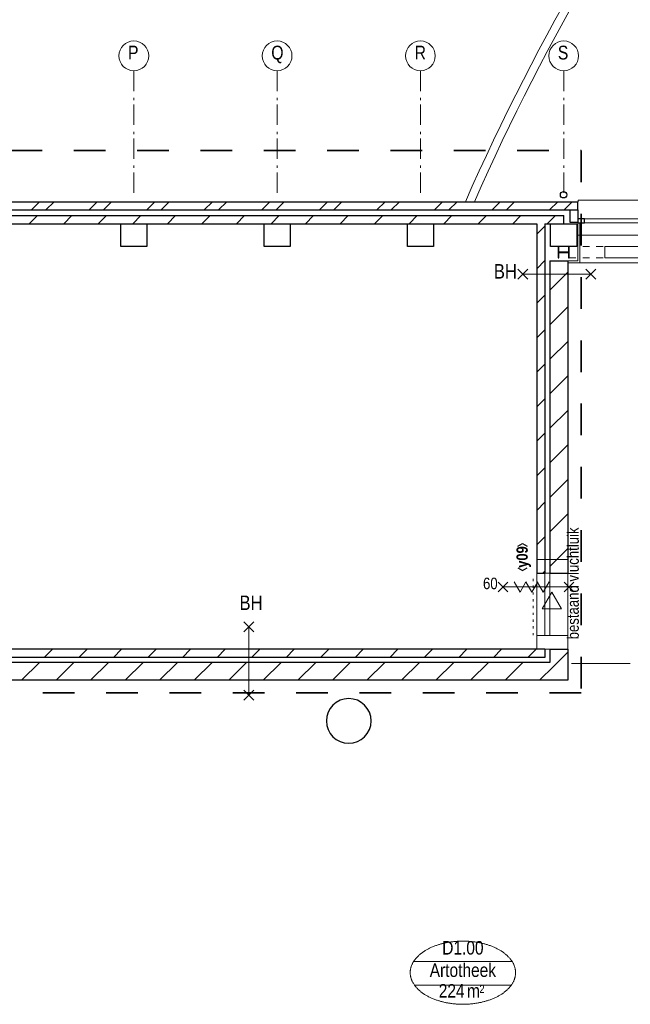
# Model space of a CAD drawing. Header units: millimetres. Extents: x 274611 to 571164, y 158736 to 298905.
# Tile 139 of 172: x 513272 to 520772, y 200860 to 212959. Entities that reach past the tile are written whole.
import ezdxf
from ezdxf.enums import TextEntityAlignment as Align

# ---------------------------------------------------------------- set-up
doc = ezdxf.new("R2010")
doc.units = ezdxf.units.MM
doc.header["$LTSCALE"] = 400
doc.header["$PDMODE"] = 1
doc.header["$PDSIZE"] = 15
for name, pattern in [('STYLE_01', [0.416641, 0.208282, -0.208359]), ('STYLE_05', [0.208282, 0.069427, -0.138855]), ('STYLE_06', [1.041641, 0.625, -0.208282, 0.069427, -0.138931]), ('STYLE_22', [1.944444, 0.972222, -0.972222])]:
    doc.linetypes.add(name, pattern=pattern)
for name, color, linetype, lineweight in [('BA-Brandveiligheid', 7, 'Continuous', 15), ('Binnenkozijnen', 140, 'Continuous', 15), ('Buitenkozijnen', 140, 'Continuous', 15), ('Fragmentaanduiding', 1, 'STYLE_22', 35), ('Interieur-vaste inrichting', 140, 'Continuous', 15), ('Kozijnmerken', 43, 'Continuous', 9), ('mat-baksteen', 5, 'Continuous', 25), ('mat-beton (ihwg)', 5, 'Continuous', 25), ('mat-kalkzandsteen', 5, 'Continuous', 25), ('mat-staal', 5, 'Continuous', 25), ('None', 7, 'Continuous', 9), ('Ruimtenummers', 5, 'Continuous', 25), ('Tekst', 140, 'Continuous', 15)]:
    doc.layers.add(name, color=color, linetype=linetype, lineweight=lineweight)
doc.styles.add('Abadi MT Condensed Light', font='txt', dxfattribs={"height": 176.388889})
doc.styles.add('Arial Narrow', font='ARIALN.TTF', dxfattribs={"height": 222.25})
doc.styles.add('Arial Narrow (bold)', font='ARIALNB.TTF', dxfattribs={"height": 172.861111})

# ---------------------------------------------------------------- blocks, each defined once
blk = doc.blocks.new('*U513')
at = {"layer": 'None', "color": 43, "linetype": 'STYLE_01', "lineweight": 9}
for p, q in [((11648, 8129), (12101, 8129)), ((11648, 7989), (11648, 8129)), ((12782, 8129), (13275, 8129)), ((13275, 7989), (13275, 8129)), ((11648, 7989), (12101, 7989)), ((12782, 7989), (13275, 7989))]:
    blk.add_line(p, q, dxfattribs=at)
at = {"layer": 'None', "color": 43, "linetype": 'Continuous', "lineweight": 9}
for p, q in [((12085, 8129), (12782, 8129)), ((12085, 7989), (12085, 8129)), ((12782, 7989), (12782, 8129)), ((12085, 7989), (12782, 7989))]:
    blk.add_line(p, q, dxfattribs=at)
blk = doc.blocks.new('Kolom O 550')
at = {"layer": 'mat-beton (ihwg)', "lineweight": 25}
blk.add_circle((0, 0), 275, dxfattribs=at)
blk = doc.blocks.new('*X1029')
at = {"layer": 'None', "lineweight": 9}
for p, q in [((5044, 8580), (5144, 8680)), ((5221, 8580), (5321, 8680)), ((5752, 8580), (5852, 8680)), ((5928, 8580), (6028, 8680)), ((6459, 8580), (6559, 8680)), ((6635, 8580), (6735, 8680)), ((7166, 8580), (7266, 8680)), ((7342, 8580), (7442, 8680)), ((7873, 8580), (7973, 8680)), ((8049, 8580), (8149, 8680)), ((8580, 8580), (8680, 8680)), ((8756, 8580), (8856, 8680)), ((9287, 8580), (9387, 8680)), ((9463, 8580), (9563, 8680)), ((9994, 8580), (10094, 8680)), ((10171, 8580), (10271, 8680)), ((10701, 8580), (10801, 8680)), ((10878, 8580), (10978, 8680)), ((11408, 8580), (11508, 8680)), ((11585, 8580), (11685, 8680))]:
    blk.add_line(p, q, dxfattribs=at)
blk = doc.blocks.new('Gevelpui best 1410 (2D)')
at = {"layer": 'Buitenkozijnen', "lineweight": 15}
for p, q in [((-260, 0), (-260, -1410)), ((-260, 0), (-210, 0)), ((-210, 0), (-210, -1410)), ((-260, -1410), (-210, -1410))]:
    blk.add_line(p, q, dxfattribs=at)
at = {"layer": 'Buitenkozijnen', "color": 92, "lineweight": 25}
for points in [[(-260, 0), (-210, 0), (-210, -80), (-260, -80)], [(-260, -1330), (-210, -1330), (-210, -1410), (-260, -1410)]]:
    blk.add_lwpolyline(points, close=True, dxfattribs=at)
at = {"layer": 'None', "color": 43, "linetype": 'Continuous', "lineweight": 9}
blk.add_line((-410, 15), (-410, -1425), dxfattribs=at)
blk = doc.blocks.new('*X1050')
at = {"layer": 'None', "lineweight": 9}
for p, q in [((5016, 8410), (5116, 8510)), ((5440, 8410), (5540, 8510)), ((5864, 8410), (5964, 8510)), ((6289, 8410), (6389, 8510)), ((6713, 8410), (6813, 8510)), ((7137, 8410), (7237, 8510)), ((7561, 8410), (7661, 8510)), ((7986, 8410), (8086, 8510)), ((8410, 8410), (8510, 8510)), ((8834, 8410), (8934, 8510)), ((9259, 8410), (9359, 8510)), ((9683, 8410), (9783, 8510)), ((10107, 8410), (10207, 8510)), ((10531, 8410), (10631, 8510)), ((10956, 8410), (11056, 8510)), ((11380, 8410), (11480, 8510))]:
    blk.add_line(p, q, dxfattribs=at)
blk = doc.blocks.new('*X1051')
at = {"layer": 'None', "lineweight": 9}
for p, q in [((11411, 7593), (11631, 7813)), ((11411, 7168), (11631, 7388)), ((11411, 6744), (11631, 6964)), ((11411, 6320), (11631, 6540)), ((11411, 5896), (11631, 6116)), ((11411, 5471), (11631, 5691)), ((11411, 5047), (11631, 5267)), ((11411, 4623), (11631, 4843)), ((11411, 4199), (11631, 4419))]:
    blk.add_line(p, q, dxfattribs=at)
blk = doc.blocks.new('*X1052')
at = {"layer": 'None', "lineweight": 9}
for p, q in [((11251, 8281), (11351, 8381)), ((11251, 7857), (11351, 7957)), ((11251, 7433), (11351, 7533)), ((11251, 7008), (11351, 7108)), ((11251, 6584), (11351, 6684)), ((11251, 6160), (11351, 6260)), ((11251, 5736), (11351, 5836)), ((11251, 5311), (11351, 5411)), ((11251, 4887), (11351, 4987)), ((11251, 4463), (11351, 4563)), ((11326, 4114), (11351, 4139))]:
    blk.add_line(p, q, dxfattribs=at)
blk = doc.blocks.new('*X1053')
at = {"layer": 'None', "lineweight": 9}
for p, q in [((4921, 2800), (5141, 3020)), ((5346, 2800), (5566, 3020)), ((5770, 2800), (5990, 3020)), ((6194, 2800), (6414, 3020)), ((6618, 2800), (6838, 3020)), ((7043, 2800), (7263, 3020)), ((7467, 2800), (7687, 3020)), ((7891, 2800), (8111, 3020)), ((8315, 2800), (8535, 3020)), ((8740, 2800), (8960, 3020)), ((9164, 2800), (9384, 3020)), ((9588, 2800), (9808, 3020)), ((10012, 2800), (10232, 3020)), ((10437, 2800), (10657, 3020)), ((10861, 2800), (11081, 3020)), ((11285, 2800), (11458, 2973))]:
    blk.add_line(p, q, dxfattribs=at)
blk = doc.blocks.new('*X1054')
at = {"layer": 'None', "lineweight": 9}
for p, q in [((5201, 3080), (5301, 3180)), ((5626, 3080), (5726, 3180)), ((6050, 3080), (6150, 3180)), ((6474, 3080), (6574, 3180)), ((6898, 3080), (6998, 3180)), ((7323, 3080), (7423, 3180)), ((7747, 3080), (7847, 3180)), ((8171, 3080), (8271, 3180)), ((8595, 3080), (8695, 3180)), ((9020, 3080), (9120, 3180)), ((9444, 3080), (9544, 3180)), ((9868, 3080), (9968, 3180)), ((10292, 3080), (10392, 3180)), ((10717, 3080), (10817, 3180)), ((11141, 3080), (11241, 3180))]:
    blk.add_line(p, q, dxfattribs=at)
blk = doc.blocks.new('*X1055')
at = {"layer": 'None', "lineweight": 9}
blk.add_line((11458, 2973), (11631, 3146), dxfattribs=at)
blk = doc.blocks.new('HWA')
at = {"layer": 'None', "color": 92, "linetype": 'Continuous', "lineweight": 25}
blk.add_circle((0, -74), 40, dxfattribs=at)
blk = doc.blocks.new('*X1219')
at = {"layer": 'None', "lineweight": 9}
for p, q in [((-2.75, -2.75), (2.75, 2.75)), ((58, 58), (66.5, 66.5)), ((-66.5, -66.5), (-58, -58))]:
    blk.add_line(p, q, dxfattribs=at)
blk = doc.blocks.new('*U1220')
at = {"layer": 'None', "color": 92, "linetype": 'Continuous', "lineweight": 25, "flags": 128}
blk.add_lwpolyline([(70, -58), (14.75, -58, -0.41421356), (2.75, -46), (2.75, 46, -0.41421356), (14.75, 58), (70, 58), (70, 66.5), (-70, 66.5), (-70, 58), (-14.75, 58, -0.41421356), (-2.75, 46), (-2.75, -46, -0.41421356), (-14.75, -58), (-70, -58), (-70, -66.5), (70, -66.5)], format="xyb", close=True, dxfattribs=at)
at = {"layer": 'None', "color": 92}
blk.add_blockref('*X1219', (0, 0), dxfattribs=at)
blk = doc.blocks.new('0BH  X')
at = {"layer": 'BA-Brandveiligheid', "color": 7, "linetype": 'Continuous', "lineweight": 15}
for p, q in [((-480, 62), (-357, -62)), ((-480, -62), (-357, 62)), ((-418, 0), (418, 0)), ((480, 62), (357, -62)), ((480, -62), (357, 62))]:
    blk.add_line(p, q, dxfattribs=at)
at = {"layer": 'BA-Brandveiligheid', "color": 43, "insert": (-773, 124), "char_height": 177.8, "attachment_point": 1, "style": 'Arial Narrow'}
blk.add_mtext('BH', dxfattribs=at)
blk = doc.blocks.new('Kolom 280x320')
at = {"layer": 'mat-beton (ihwg)', "lineweight": 25}
blk.add_lwpolyline([(-300, 160), (-20, 160), (-20, -160), (-300, -160)], close=True, dxfattribs=at)
at = {"layer": 'None', "color": 92, "linetype": 'Continuous', "lineweight": 5}
blk.add_point((0, 0), dxfattribs=at)
blk = doc.blocks.new('Ruimtenummer UV 50')
at = {"layer": 'Ruimtenummers', "color": 8, "lineweight": 5}
for p, q in [((602, 157), (-602, 157)), ((595, -137), (-595, -137))]:
    blk.add_line(p, q, dxfattribs=at)
blk.add_open_spline([(-323, 354), (-173, 406), (173, 406), (323, 354), (473, 302), (560, 212), (647, 122), (647, 18), (647, -86), (560, -176), (473, -266), (323, -318), (173, -370), (-173, -370), (-323, -318), (-474, -266), (-560, -176), (-647, -86), (-647, 18), (-647, 122), (-560, 212), (-474, 302), (-323, 354)], degree=2, knots=[0, 0, 0, 0.09962, 0.19924, 0.19924, 0.283607, 0.283607, 0.349619, 0.349619, 0.415638, 0.415638, 0.5, 0.5, 0.59962, 0.69924, 0.69924, 0.783607, 0.783607, 0.849619, 0.849619, 0.915638, 0.915638, 1, 1, 1], dxfattribs=at)
at = {"layer": 'Ruimtenummers', "attachment_point": 2, "style": 'Arial Narrow'}
for s, insert, char_height in [(' m', (104, -122), 165.9), (' 2', (220, -133), 96.8)]:
    blk.add_mtext(s, dxfattribs=dict(at, insert=insert, char_height=char_height))
at = {"layer": 'Ruimtenummers', "style": 'Arial Narrow'}
for tag, p in [('Nummer', (0, 407)), ('Naam', (0, 132)), ('Oppervlak', (-138, -122))]:
    blk.add_attdef(tag, text='', height=166, dxfattribs=at).set_placement(p, align=Align.TOP_CENTER)
blk = doc.blocks.new('0BH  Y')
at = {"layer": 'BA-Brandveiligheid', "color": 7, "linetype": 'Continuous', "lineweight": 15}
for p, q in [((-62, 480), (62, 357)), ((62, 480), (-62, 357)), ((0, -418), (0, 418)), ((-62, -480), (62, -357)), ((62, -480), (-62, -357))]:
    blk.add_line(p, q, dxfattribs=at)
at = {"layer": 'BA-Brandveiligheid', "color": 43, "insert": (-113, 805), "char_height": 177.8, "attachment_point": 1, "style": 'Arial Narrow'}
blk.add_mtext('BH', dxfattribs=at)
blk = doc.blocks.new('Kozijnmerk 50')
at = {"layer": 'Kozijnmerken', "color": 92, "linetype": 'Continuous', "lineweight": 25}
for points in [[(-132, 51), (-165, -6), (-132, -62)], [(132, 51), (165, -6), (132, -62)]]:
    blk.add_lwpolyline(points, dxfattribs=at)
at = {"layer": 'None', "color": 43, "style": 'Arial Narrow (bold)'}
blk.add_attdef('merk', text='', height=138, dxfattribs=at).set_placement((0, 0), align=Align.MIDDLE_CENTER)
blk = doc.blocks.new('*U1298')
at = {"layer": 'None', "color": 43, "linetype": 'Continuous', "lineweight": 9}
for centre, radius, start, end in [((16167, 12639), 3001, 70.1931, 144.4805), ((16167, 12639), 2901, 70.1931, 144.4805), ((5756, -10392), 28168, 57.558, 66.1413), ((5756, -10392), 28268, 57.4554, 66.1413), ((36257, -2686), 28268, 142.8506, 156.2915), ((36257, -2686), 28168, 142.8506, 156.2021), ((-7237, 11485), 28268, 354.3462, 3.9598), ((-7237, 11485), 28168, 354.3265, 3.8572)]:
    blk.add_arc(centre, radius, start, end, dxfattribs=at)
blk = doc.blocks.new('*U1301')
at = {"layer": 'None', "color": 43, "linetype": 'Continuous', "lineweight": 9}
for centre, radius, start, end in [((16167, 12639), 3001, 70.1931, 144.4805), ((16167, 12639), 2901, 70.1931, 144.4805), ((5756, -10392), 28168, 57.558, 66.1413), ((5756, -10392), 28268, 57.4554, 66.1413), ((36257, -2686), 28268, 142.8506, 156.2915), ((36257, -2686), 28168, 142.8506, 156.2021), ((-7237, 11485), 28268, 354.3462, 3.9598), ((-7237, 11485), 28168, 354.3265, 3.8572)]:
    blk.add_arc(centre, radius, start, end, dxfattribs=at)
blk = doc.blocks.new('*U1556')
at = {"layer": 'None', "color": 8, "linetype": 'Continuous', "lineweight": 5}
for p in [(10973, 4009), (11118, 4009)]:
    blk.add_line(p, (11046, 3883), dxfattribs=at)
blk = doc.blocks.new('*U1557')
at = {"layer": 'None', "color": 8, "linetype": 'Continuous', "lineweight": 5}
for p in [(11118, 4009), (11264, 4009)]:
    blk.add_line(p, (11191, 3883), dxfattribs=at)
blk = doc.blocks.new('*U1558')
at = {"layer": 'None', "color": 8, "linetype": 'Continuous', "lineweight": 5}
for p in [(11257, 4009), (11403, 4009)]:
    blk.add_line(p, (11330, 3883), dxfattribs=at)
blk = doc.blocks.new('*U1559')
at = {"layer": 'BA-Brandveiligheid', "color": 7, "linetype": 'Continuous', "lineweight": 15}
for p, q in [((10777, 4006), (10897, 3886)), ((10777, 3886), (10897, 4006)), ((11704, 4006), (11585, 3886)), ((11704, 3886), (11585, 4006))]:
    blk.add_line(p, q, dxfattribs=at)
at = {"layer": 'None', "color": 7, "linetype": 'Continuous', "lineweight": 15}
blk.add_line((10837, 3946), (11645, 3946), dxfattribs=at)
at = {"layer": 'None', "color": 7}
for name in ['*U1556', '*U1557', '*U1558']:
    blk.add_blockref(name, (0, 0), dxfattribs=at)
blk = doc.blocks.new('*U1560')
at = {"layer": 'None', "color": 7}
blk.add_blockref('*U1559', (0, 0), dxfattribs=at)
at = {"layer": 'BA-Brandveiligheid', "color": 43, "insert": (10590, 4060), "char_height": 141.1, "attachment_point": 1, "style": 'Arial Narrow'}
blk.add_mtext('60', dxfattribs=at)
blk = doc.blocks.new('*U1792')
at = {"layer": 'None', "color": 7, "linetype": 'STYLE_06', "lineweight": 9}
for p, q in [((-2499, 10290), (-2499, 8790)), ((-739, 10290), (-739, 8790)), ((1021, 10290), (1021, 8790)), ((2781, 10290), (2781, 8790)), ((4541, 10290), (4541, 8790)), ((6301, 10290), (6301, 8790)), ((8061, 10290), (8061, 8790)), ((9821, 10290), (9821, 8790)), ((11581, 10290), (11581, 8790))]:
    blk.add_line(p, q, dxfattribs=at)

msp = doc.modelspace()

# ---------------------------------------------------------------- linework, layer by layer
at = {"layer": 'Binnenkozijnen', "color": 43, "linetype": 'Continuous', "lineweight": 9}
for points in [[(519624.18474, 206325.95664), (520004.18474, 206325.95664), (520004.18474, 205391.95664), (519624.18474, 205391.95664)], [(519624.18474, 206325.95664), (520004.18474, 206325.95664), (520004.18474, 205391.95664), (519624.18474, 205391.95664)], [(519624.18474, 206155.95664), (520004.18474, 206155.95664), (520004.18474, 205221.95664), (519624.18474, 205221.95664)]]:
    msp.add_lwpolyline(points, close=True, dxfattribs=at)
at = {"layer": 'Buitenkozijnen', "color": 43, "linetype": 'Continuous', "lineweight": 9, "flags": 128}
msp.add_lwpolyline([(527604.18474, 210721.95664), (527604.18474, 210741.95664), (520133.12537, 210741.95664), (520133.12537, 210721.95664)], dxfattribs=at)
at = {"layer": 'Fragmentaanduiding', "lineweight": 35}
msp.add_lwpolyline([(499160.18474, 211351.95664), (520167.39328, 211351.95664), (520167.39328, 204686.43901), (499160.18474, 204686.43901)], close=True, dxfattribs=at)
at = {"layer": 'Interieur-vaste inrichting', "lineweight": 15}
msp.add_line((520771.99095, 205047.38029), (520049.18474, 205047.38029), dxfattribs=at)
at = {"layer": 'mat-baksteen', "lineweight": 25}
for p, q in [((499994.18474, 210721.95664), (520129.18474, 210721.95664)), ((520129.18474, 210621.95664), (520129.18474, 210721.95664)), ((499994.18474, 210621.95664), (520129.18474, 210621.95664))]:
    msp.add_line(p, q, dxfattribs=at)
at = {"layer": 'mat-kalkzandsteen', "lineweight": 25}
for p, q in [((500054.18474, 210551.95664), (519954.18474, 210551.95664)), ((519954.18474, 210451.95664), (519954.18474, 210551.95664)), ((520029.18474, 210621.95664), (520029.18474, 210471.95664)), ((520129.18474, 210621.95664), (520129.18474, 210471.95664)), ((500157.18474, 210451.95664), (519624.18474, 210451.95664)), ((519624.18474, 210451.95664), (519624.18474, 206155.95664)), ((519724.18474, 210451.95664), (519954.18474, 210451.95664)), ((519724.18474, 210451.95664), (519724.18474, 206155.95664)), ((520029.18474, 210471.95664), (520129.18474, 210471.95664)), ((519784.18474, 209995.95664), (519784.18474, 206155.95664)), ((519784.18474, 209995.95664), (520004.18474, 209995.95664)), ((520004.18474, 209995.95664), (520004.18474, 206155.95664)), ((519624.18474, 206155.95664), (519724.18474, 206155.95664)), ((519784.18474, 206155.95664), (520004.18474, 206155.95664)), ((519724.18474, 205221.95664), (501154.22537, 205221.95664)), ((519724.18474, 205221.95664), (519724.18474, 205121.95664)), ((519784.18474, 205221.95664), (519784.18474, 205061.95664)), ((519784.18474, 205221.95664), (520004.18474, 205221.95664)), ((520004.18474, 205221.95664), (520004.18474, 204841.95664)), ((519724.18474, 205121.95664), (501054.22537, 205121.95664)), ((519784.18474, 205061.95664), (500994.22537, 205061.95664)), ((520004.18474, 204841.95664), (500774.22537, 204841.95664))]:
    msp.add_line(p, q, dxfattribs=at)
at = {"layer": 'None', "color": 140, "linetype": 'Continuous', "lineweight": 15}
for p, q in [((520154.18474, 210461.99727), (520129.18474, 210461.99727)), ((520129.18474, 209996.95664), (520129.18474, 210461.99727)), ((520154.18474, 209971.95664), (520154.18474, 210461.99727)), ((520004.18474, 209996.95664), (520129.18474, 209996.95664)), ((520004.18474, 209971.95664), (520154.18474, 209971.95664))]:
    msp.add_line(p, q, dxfattribs=at)
at = {"layer": 'None', "color": 43, "linetype": 'Continuous', "lineweight": 9}
msp.add_line((529324.18474, 209971.95664), (520154.18474, 209971.95664), dxfattribs=at)
at = {"layer": 'None', "color": 8, "linetype": 'STYLE_05', "lineweight": 5}
msp.add_line((519579.77998, 206088.9613), (519579.77998, 205391.95664), dxfattribs=at)
at = {"layer": 'None', "color": 8, "linetype": 'Continuous', "lineweight": 5}
for points in [[(519724.18474, 206325.95664), (519784.18474, 206325.95664), (519784.18474, 205391.95664), (519724.18474, 205391.95664)], [(519926.63476, 205719.45907), (519808.27795, 205924.45907), (519689.92115, 205719.45907)]]:
    msp.add_lwpolyline(points, close=True, dxfattribs=at)
at = {"layer": 'None', "color": 43, "linetype": 'Continuous', "lineweight": 9}
for centre in [(514674.18474, 212514.56306), (516434.18474, 212514.56306), (518194.18474, 212514.56306), (519954.18474, 212514.56306)]:
    msp.add_circle(centre, 182.60642, dxfattribs=at)

# ---------------------------------------------------------------- block references
at = {"layer": 'Buitenkozijnen', "color": 7, "xscale": -1, "rotation": 270}
msp.add_blockref('Gevelpui best 1410 (2D)', (521539.18474, 210721.95664), dxfattribs=at)
at = {"layer": 'Kozijnmerken', "color": 7, "rotation": 90}
msp.add_blockref('Kozijnmerk 50', (519443.31328, 206356.47191), dxfattribs=at).add_auto_attribs({'merk': 'y09'})
at = {"layer": 'mat-baksteen'}
msp.add_blockref('*X1029', (508373.12537, 202041.95664), dxfattribs=at)
at = {"layer": 'mat-beton (ihwg)', "color": 7}
msp.add_blockref('HWA', (519953.12537, 210881.95664), dxfattribs=at)
at = {"layer": 'mat-beton (ihwg)', "color": 7, "rotation": 90}
for p in [(514674.18474, 210471.95664), (516434.18474, 210471.95664), (518194.18474, 210471.95664), (519954.18474, 210471.95664)]:
    msp.add_blockref('Kolom 280x320', p, dxfattribs=at)
at = {"layer": 'mat-beton (ihwg)', "color": 7, "xscale": -1, "rotation": 270}
msp.add_blockref('Kolom O 550', (517314.18474, 204341.95664), dxfattribs=at)
at = {"layer": 'mat-kalkzandsteen'}
for name in ['*X1050', '*X1052', '*X1051', '*X1054', '*X1055', '*X1053']:
    msp.add_blockref(name, (508373.12537, 202041.95664), dxfattribs=at)
at = {"layer": 'mat-staal', "rotation": 90}
msp.add_blockref('*U1220', (519954.18474, 210101.30768), dxfattribs=at)
at = {"layer": 'None', "color": 7}
for name in ['*U1298', '*U1301', '*U1792', '*U513', '*U1560']:
    msp.add_blockref(name, (508373.12537, 202041.95664), dxfattribs=at)
at = {"layer": 'Ruimtenummers'}
msp.add_blockref('Ruimtenummer UV 50', (518715.92537, 201230.40143), dxfattribs=at).add_auto_attribs({'Nummer': 'D1.00', 'Naam': 'Artotheek', 'Oppervlak': '224'})
at = {"layer": 'Tekst', "color": 7}
for name, p in [('0BH  X', (519869.36723, 209831.95664)), ('0BH  Y', (516085.32537, 205077.9293))]:
    msp.add_blockref(name, p, dxfattribs=at)

# ---------------------------------------------------------------- texts
at = {"layer": 'None', "color": 8, "char_height": 169.33333, "attachment_point": 1, "style": 'Arial Narrow'}
for s, insert in [('P', (514602.21807, 212639.44639)), ('Q', (516362.21807, 212639.44639)), ('R', (518122.21807, 212639.44639)), ('S', (519882.21807, 212639.44639))]:
    msp.add_mtext(s, dxfattribs=dict(at, insert=insert))
at = {"layer": 'Tekst', "color": 140, "insert": (519998.62101, 205344.45311), "char_height": 141.1111111, "attachment_point": 1, "rotation": 90, "style": 'Abadi MT Condensed Light'}
msp.add_mtext('bestaand vluchtluik', dxfattribs=at)

doc.saveas('drawing.dxf')
